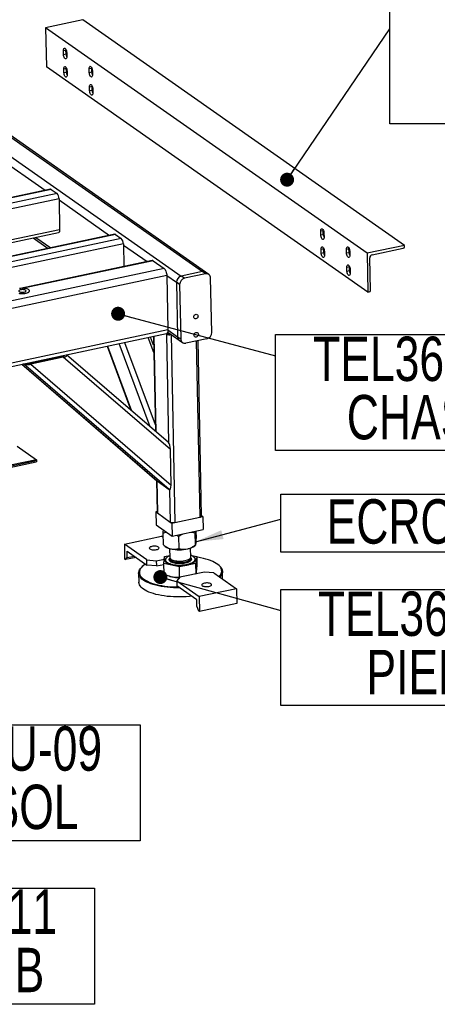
# Model space of a CAD drawing. Header units: millimetres. Extents: x 5 to 589, y 5 to 415.
# Tile 27 of 62: x 298 to 327, y 43 to 113. Entities that reach past the tile are written whole.
import ezdxf

# ---------------------------------------------------------------- set-up
doc = ezdxf.new("R2010")
doc.units = ezdxf.units.MM
doc.layers.add('NOTES', color=6, linetype='Continuous')
doc.layers.add('TRAIT-FORT', color=4, linetype='Continuous', lineweight=25)
doc.styles.add('SLDTEXTSTYLE0', font='TXT', dxfattribs={"width": 0.75})
doc.dimstyles.new('SLDDIMSTYLE2', dxfattribs={"dimtxt": 0.18, "dimasz": 1, "dimexe": 0, "dimexo": 0.0625, "dimgap": 0, "dimtad": 0, "dimtih": 1, "dimtoh": 1, "dimdec": 0, "dimrnd": 1e-09, "dimzin": 0, "dimdsep": 46, "dimtxsty": 'Standard', "dimblk1": 'DOT', "dimblk2": 'DOT', "dimsah": 1, "dimcen": 0.09, "dimadec": 0, "dimazin": 0, "dimtfac": 1, "dimtdec": 0, "dimtofl": 0, "dimtmove": 0, "dimatfit": 3, "dimldrblk": 'DOT', "dimfxl": 0, "dimfrac": 2, "dimtolj": 1, "dimtzin": 0, "dimarcsym": 0})
doc.dimstyles.new('SLDDIMSTYLE3', dxfattribs={"dimtxt": 0.18, "dimasz": 2, "dimexe": 0, "dimexo": 0.0625, "dimgap": 0, "dimtad": 0, "dimtih": 1, "dimtoh": 1, "dimdec": 0, "dimrnd": 1e-09, "dimzin": 0, "dimdsep": 46, "dimtxsty": 'Standard', "dimsah": 1, "dimcen": 0.09, "dimadec": 0, "dimazin": 0, "dimtfac": 2, "dimtdec": 0, "dimtofl": 0, "dimtmove": 0, "dimatfit": 3, "dimfxl": 0, "dimfrac": 2, "dimtolj": 1, "dimtzin": 0, "dimarcsym": 0})

# ---------------------------------------------------------------- blocks, each defined once
blk = doc.blocks.new('SW_NOTE_2')
at = {"layer": 'NOTES', "color": 0}
for p, q in [((0, -6.792), (0, 1.509)), ((0, 1.509), (26.792, 1.509)), ((26.792, 1.509), (26.792, -6.792)), ((26.792, -6.792), (0, -6.792))]:
    blk.add_line(p, q, dxfattribs=at)
at = {"layer": 'NOTES', "color": 0, "char_height": 3.175, "attachment_point": 2, "style": 'SLDTEXTSTYLE0'}
for s, insert in [('TEL36-FAU-08', (13.361, 1.363)), ('PIED M30', (13.39, -2.812))]:
    blk.add_mtext(s, dxfattribs=dict(at, insert=insert))
blk = doc.blocks.new('_Dot')
at = {"color": 0, "linetype": 'ByBlock', "lineweight": -2}
blk.add_line((-0.5, 0), (-1, 0), dxfattribs=at)
at = {"color": 0, "linetype": 'ByBlock', "const_width": 0.5}
blk.add_lwpolyline([(-0.25, 0, 1), (0.25, 0, 1)], format="xyb", close=True, dxfattribs=at)
blk = doc.blocks.new('SW_NOTE_3')
at = {"layer": 'NOTES', "color": 0}
for p, q in [((0, -2.365), (0, 1.786)), ((0, 1.786), (28.679, 1.786)), ((28.679, 1.786), (28.679, -2.365)), ((28.679, -2.365), (0, -2.365))]:
    blk.add_line(p, q, dxfattribs=at)
at = {"layer": 'NOTES', "color": 0, "insert": (14.254, 1.423), "char_height": 3.175, "attachment_point": 2, "style": 'SLDTEXTSTYLE0'}
blk.add_mtext('ECROU H-M30', dxfattribs=at)
blk = doc.blocks.new('SW_NOTE_4')
at = {"layer": 'NOTES', "color": 0}
for p, q in [((0, -6.792), (0, 1.509)), ((0, 1.509), (26.792, 1.509)), ((26.792, 1.509), (26.792, -6.792)), ((26.792, -6.792), (0, -6.792))]:
    blk.add_line(p, q, dxfattribs=at)
at = {"layer": 'NOTES', "color": 0, "char_height": 3.175, "attachment_point": 2, "style": 'SLDTEXTSTYLE0'}
for s, insert in [('TEL36-FAU-06', (13.4, 1.365)), ('CHASSIS 3', (13.423, -2.81))]:
    blk.add_mtext(s, dxfattribs=dict(at, insert=insert))
blk = doc.blocks.new('SW_NOTE_11')
at = {"layer": 'NOTES', "color": 0}
for p, q in [((0, -6.792), (0, 1.509)), ((0, 1.509), (26.792, 1.509)), ((26.792, 1.509), (26.792, -6.792)), ((26.792, -6.792), (0, -6.792))]:
    blk.add_line(p, q, dxfattribs=at)
at = {"layer": 'NOTES', "color": 0, "char_height": 3.175, "attachment_point": 2, "style": 'SLDTEXTSTYLE0'}
for s, insert in [('TEL36-FAU-09', (13.352, 1.401)), ('CLAMP SOL', (13.256, -2.774))]:
    blk.add_mtext(s, dxfattribs=dict(at, insert=insert))
blk = doc.blocks.new('SW_NOTE_12')
at = {"layer": 'NOTES', "color": 0}
for p, q in [((0, -6.792), (0, 1.509)), ((0, 1.509), (52.075, 1.509)), ((52.075, 1.509), (52.075, -6.792)), ((52.075, -6.792), (0, -6.792))]:
    blk.add_line(p, q, dxfattribs=at)
at = {"layer": 'NOTES', "color": 0, "char_height": 3.175, "attachment_point": 2, "style": 'SLDTEXTSTYLE0'}
for s, insert in [('TEL36-FAU-11', (26.006, 1.518)), ('CORNIERE 60x4 A Lg:1000', (25.887, -2.657))]:
    blk.add_mtext(s, dxfattribs=dict(at, insert=insert))
blk = doc.blocks.new('SW_NOTE_17')
at = {"layer": 'NOTES', "color": 0}
for p, q in [((0, -6.792), (0, 1.509)), ((0, 1.509), (26.792, 1.509)), ((26.792, 1.509), (26.792, -6.792)), ((26.792, -6.792), (0, -6.792))]:
    blk.add_line(p, q, dxfattribs=at)
at = {"layer": 'NOTES', "color": 0, "char_height": 3.175, "attachment_point": 2, "style": 'SLDTEXTSTYLE0'}
for s, insert in [('TEL36-FAU-11', (13.403, 1.425)), ('CORNIERE B', (13.279, -2.75))]:
    blk.add_mtext(s, dxfattribs=dict(at, insert=insert))

msp = doc.modelspace()

# ---------------------------------------------------------------- linework, layer by layer
at = {"layer": 'TRAIT-FORT', "color": 4, "linetype": 'Continuous', "lineweight": 25}
for p, q in [((285.73015, 112.75661), (310.60814, 95.32694)), ((302.0411, 113.33763), (299.37906, 112.77491)), ((322.41423, 96.63633), (299.37906, 112.77491)), ((299.37906, 112.77491), (299.43642, 109.9918)), ((325.07628, 97.19905), (302.0411, 113.33763)), ((284.22166, 112.43774), (309.09965, 95.00807)), ((310.84531, 95.28346), (285.96732, 112.71313)), ((300.66129, 111.14513), (300.83876, 111.18264)), ((300.66703, 110.86682), (300.66129, 111.14513)), ((300.66703, 110.86682), (300.8445, 110.90433)), ((300.83876, 111.18264), (300.83893, 111.20749)), ((300.8445, 110.90433), (300.83876, 111.18264)), ((300.89164, 110.98374), (300.89738, 110.70543)), ((322.4716, 93.85322), (299.43642, 109.9918)), ((300.68806, 109.84634), (300.86553, 109.88386)), ((300.6938, 109.56803), (300.68806, 109.84634)), ((300.6938, 109.56803), (300.87127, 109.60555)), ((300.86553, 109.88386), (300.8657, 109.9087)), ((300.87127, 109.60555), (300.86553, 109.88386)), ((300.91841, 109.68496), (300.92415, 109.40665)), ((302.5041, 109.85404), (302.68157, 109.89156)), ((302.50984, 109.57573), (302.5041, 109.85404)), ((302.50984, 109.57573), (302.68731, 109.61325)), ((302.68157, 109.89156), (302.68156, 109.90974)), ((302.68731, 109.61325), (302.68157, 109.89156)), ((302.73446, 109.69266), (302.74019, 109.41434)), ((302.53088, 108.55526), (302.70834, 108.59277)), ((302.53661, 108.27694), (302.53088, 108.55526)), ((302.70834, 108.59277), (302.70851, 108.61762)), ((302.71408, 108.31446), (302.70834, 108.59277)), ((302.53661, 108.27694), (302.71408, 108.31446)), ((302.76123, 108.39387), (302.76696, 108.11556)), ((295.73753, 103.68023), (299.35334, 101.14697)), ((299.72777, 101.22612), (278.43141, 96.7244)), ((299.78407, 101.21092), (278.48772, 96.7092)), ((300.19871, 100.92042), (278.90235, 96.4187)), ((299.78407, 101.21092), (300.19871, 100.92042)), ((300.34266, 100.54528), (279.12664, 96.06054)), ((300.34266, 100.54528), (300.38855, 98.31879)), ((300.34457, 100.45251), (303.96037, 97.91925)), ((300.38855, 98.31879), (281.57863, 94.34266)), ((281.77664, 94.20394), (300.31238, 98.12211)), ((304.3348, 97.9984), (283.03845, 93.49668)), ((304.39111, 97.9832), (283.09476, 93.48148)), ((304.39111, 97.9832), (304.80574, 97.69271)), ((319.08943, 98.23426), (319.2669, 98.27178)), ((319.09517, 97.95595), (319.08943, 98.23426)), ((319.09517, 97.95595), (319.27264, 97.99347)), ((319.2669, 98.27178), (319.26689, 98.28996)), ((319.27264, 97.99347), (319.2669, 98.27178)), ((319.31978, 98.07288), (319.32552, 97.79457)), ((304.80574, 97.69271), (283.50939, 93.19099)), ((304.94969, 97.31756), (283.73368, 92.83283)), ((298.50114, 97.73924), (299.56911, 96.99101)), ((298.68173, 97.77741), (299.7497, 97.02918)), ((304.94969, 97.31756), (304.98331, 95.68664)), ((304.9516, 97.22479), (306.64553, 96.03801)), ((319.1162, 96.93548), (319.29367, 96.97299)), ((319.12194, 96.65717), (319.1162, 96.93548)), ((319.12194, 96.65717), (319.29941, 96.69468)), ((319.29367, 96.97299), (319.29366, 96.99117)), ((319.29941, 96.69468), (319.29367, 96.97299)), ((319.34655, 96.77409), (319.35229, 96.49578)), ((320.93224, 96.94318), (321.10971, 96.98069)), ((320.93798, 96.66487), (320.93224, 96.94318)), ((320.93798, 96.66487), (321.11545, 96.70238)), ((321.10971, 96.98069), (321.1097, 96.99887)), ((321.11545, 96.70238), (321.10971, 96.98069)), ((321.1626, 96.78179), (321.16833, 96.50348)), ((325.07628, 97.19905), (322.41423, 96.63633)), ((322.41423, 96.63633), (322.4716, 93.85322)), ((322.773, 96.52582), (324.99137, 96.99475)), ((325.07819, 97.10628), (325.07628, 97.19905)), ((307.0111, 96.11529), (297.55249, 94.11589)), ((307.08618, 96.09502), (297.79017, 94.12999)), ((307.08618, 96.09502), (307.86938, 95.54631)), ((322.64716, 93.9835), (322.59935, 96.30277)), ((307.86938, 95.54631), (261.72727, 85.79258)), ((310.60814, 95.32694), (309.09965, 95.00807)), ((310.83849, 95.16556), (309.33, 94.84668)), ((310.83849, 95.16556), (310.60814, 95.32694)), ((311.07566, 95.12207), (310.84531, 95.28346)), ((320.95902, 95.64439), (321.13649, 95.68191)), ((320.96475, 95.36608), (320.95902, 95.64439)), ((320.96475, 95.36608), (321.14222, 95.40359)), ((321.13649, 95.68191), (321.13647, 95.70009)), ((321.14222, 95.40359), (321.13649, 95.68191)), ((321.18937, 95.48301), (321.1951, 95.20469)), ((308.06131, 95.04612), (262.0998, 85.33056)), ((308.06131, 95.04612), (308.14162, 91.14976)), ((308.06131, 95.04612), (308.75236, 94.56196)), ((308.98271, 94.40057), (308.75236, 94.56196)), ((308.75236, 94.56196), (308.83267, 90.6656)), ((309.33, 94.84668), (309.09965, 95.00807)), ((311.28139, 90.97314), (311.20108, 94.8695)), ((297.74939, 94.1284), (297.79017, 94.12999)), ((308.98271, 94.40057), (309.06302, 90.50422)), ((322.4716, 93.85322), (322.56033, 93.87198)), ((308.14162, 91.14976), (262.90368, 81.58716)), ((308.0996, 90.93494), (308.16728, 90.88752)), ((308.12532, 90.99648), (308.95809, 90.41303)), ((308.14162, 91.14976), (308.83267, 90.6656)), ((262.90862, 81.34743), (308.04006, 90.88752)), ((305.04376, 90.25414), (307.2325, 84.37625)), ((307.12593, 89.54651), (306.72973, 90.61053)), ((307.11547, 90.05434), (306.89532, 90.64554)), ((307.10238, 90.6893), (307.24242, 83.89489)), ((307.12951, 90.69504), (307.27017, 83.87103)), ((308.0047, 90.88004), (308.03418, 90.85939)), ((308.03418, 90.85939), (308.19466, 83.0733)), ((308.37122, 90.8242), (308.64846, 77.37388)), ((308.83267, 90.6656), (309.06302, 90.50422)), ((308.95809, 90.41303), (309.18844, 90.25164)), ((310.9341, 90.52703), (309.42561, 90.20816)), ((310.16304, 90.36404), (310.42306, 77.749)), ((310.55784, 77.83485), (310.29899, 90.39278)), ((303.78512, 89.98809), (305.49398, 85.39892)), ((303.81568, 89.99455), (305.54248, 85.3572)), ((306.86089, 84.22309), (304.64639, 90.17015)), ((298.24446, 88.74798), (300.57962, 89.24159)), ((300.64873, 89.19318), (298.31356, 88.69956)), ((300.36437, 89.26499), (300.42866, 89.20968)), ((300.55902, 89.30614), (300.62161, 89.25229)), ((308.31802, 82.596), (300.64873, 89.19318)), ((300.69487, 89.32898), (300.68843, 89.33349)), ((300.69487, 89.32898), (300.70142, 89.32335)), ((300.87278, 89.37246), (300.87923, 89.36795)), ((308.17923, 83.08904), (300.88636, 89.36243)), ((297.67021, 88.69549), (307.35755, 80.36236)), ((297.67079, 88.69561), (307.36527, 80.35634)), ((297.8002, 88.72297), (297.80664, 88.71845)), ((308.2406, 79.74308), (297.80664, 88.71845)), ((297.98455, 88.76194), (297.991, 88.75742)), ((298.0292, 88.77137), (298.07023, 88.73609)), ((298.31356, 88.69956), (308.37052, 80.04848)), ((297.34987, 82.83614), (298.73198, 81.86782)), ((308.37052, 80.04848), (308.31802, 82.596)), ((298.73198, 81.86782), (249.83954, 71.53272)), ((298.73389, 81.77505), (249.84146, 71.43995)), ((298.73198, 81.86782), (298.73389, 81.77505)), ((249.81607, 71.37439), (298.7085, 81.70949)), ((307.31447, 80.39942), (307.36197, 78.09493)), ((307.34221, 80.37556), (307.39008, 78.05319)), ((307.36527, 80.35634), (308.2406, 79.74308)), ((308.26352, 79.73256), (308.31144, 77.40768)), ((307.3608, 78.15206), (307.27484, 78.13389)), ((307.27484, 78.13389), (307.29396, 77.20618)), ((307.27484, 78.13389), (307.39004, 78.05318)), ((307.39008, 78.05319), (308.31144, 77.40768)), ((308.64846, 77.37388), (310.42306, 77.749)), ((310.42309, 77.74898), (310.64497, 77.79589)), ((310.64497, 77.79589), (310.55737, 77.85726)), ((310.64497, 77.79589), (310.66409, 76.86818)), ((307.29396, 77.20618), (308.44572, 76.39925)), ((308.3114, 77.40767), (308.4266, 77.32696)), ((308.4266, 77.32696), (308.64848, 77.37386)), ((308.4266, 77.32696), (308.44572, 76.39925)), ((308.44572, 76.39925), (310.66409, 76.86818)), ((305.02225, 75.82966), (307.68429, 76.39238)), ((307.81069, 76.30382), (307.68429, 76.39238)), ((307.82179, 75.76569), (307.80411, 76.62306)), ((308.94075, 75.51904), (308.92308, 76.37641)), ((310.10139, 76.62549), (310.10747, 76.75052)), ((310.11907, 75.76812), (310.10139, 76.62549)), ((310.17841, 76.26384), (310.16812, 76.76334)), ((306.63471, 74.69996), (305.02225, 75.82966)), ((305.02225, 75.82966), (305.04424, 74.7628)), ((307.82179, 75.76569), (307.82629, 75.7648)), ((307.8239, 75.76195), (307.95419, 75.65579)), ((308.26036, 75.50931), (308.27345, 74.87409)), ((309.77313, 74.905), (309.76004, 75.54022)), ((310.05992, 75.69919), (310.13281, 75.76376)), ((305.04424, 74.7628), (305.11334, 74.71439)), ((305.86525, 74.87333), (305.11334, 74.71439)), ((305.11334, 74.71439), (305.22374, 74.86562)), ((305.22374, 74.86562), (305.21418, 75.32947)), ((305.21418, 75.32947), (306.64236, 74.32888)), ((305.22374, 74.86562), (305.72501, 74.97158)), ((306.63471, 74.69996), (307.30874, 74.63236)), ((306.64236, 74.32888), (306.63471, 74.69996)), ((307.30874, 74.63236), (307.88662, 74.75452)), ((307.84909, 74.44101), (307.90844, 74.93674)), ((307.90844, 74.93674), (308.27058, 75.01329)), ((307.95937, 74.7052), (307.95946, 74.70056)), ((308.27526, 74.78622), (308.27584, 74.75813)), ((309.77045, 75.03511), (310.20572, 74.93917)), ((309.77241, 74.89034), (309.77313, 74.905)), ((309.7748, 74.77438), (309.77547, 74.78287)), ((309.77552, 74.78904), (309.77494, 74.81713)), ((309.77547, 74.78287), (309.77552, 74.78904)), ((310.09297, 74.72369), (310.09401, 74.74456)), ((310.09401, 74.74456), (310.09391, 74.7492)), ((310.20572, 74.93917), (310.14637, 74.44344)), ((310.20572, 74.93917), (310.22087, 74.20416)), ((306.33458, 74.24594), (306.28961, 74.2061)), ((307.31639, 74.26128), (306.64236, 74.32888)), ((307.30874, 74.63236), (307.31639, 74.26128)), ((307.31639, 74.26128), (307.85047, 74.37418)), ((308.96806, 74.19436), (307.84909, 74.44101)), ((307.86424, 73.70601), (307.84909, 74.44101)), ((310.14637, 74.44344), (308.96806, 74.19436)), ((308.98321, 73.45936), (308.96806, 74.19436)), ((310.16152, 73.70843), (310.14637, 74.44344)), ((311.78282, 74.31932), (311.73624, 74.35728)), ((306.04611, 73.75159), (306.0595, 73.10219)), ((308.20197, 73.55279), (308.22501, 73.54446)), ((308.99031, 73.45425), (308.77698, 73.19907)), ((308.98321, 73.45936), (309.01082, 73.45858)), ((310.765, 73.82939), (308.99031, 73.45425)), ((310.13401, 73.69601), (310.16152, 73.70843)), ((311.43903, 73.76179), (310.765, 73.82939)), ((311.43903, 73.76179), (313.05149, 72.63209)), ((312.05609, 73.32947), (312.04484, 73.87523)), ((308.77698, 73.19907), (310.38945, 72.06937)), ((308.77698, 73.19907), (308.78463, 72.82799)), ((310.21281, 71.8274), (308.78463, 72.82799)), ((313.05149, 72.63209), (310.38945, 72.06937)), ((313.05149, 72.63209), (313.07348, 71.56523)), ((310.38945, 72.06937), (310.41144, 71.00251)), ((310.22237, 71.36355), (310.21281, 71.8274)), ((310.22237, 71.36355), (310.34233, 71.05093)), ((313.07348, 71.56523), (310.41144, 71.00251)), ((310.41144, 71.00251), (310.34233, 71.05093))]:
    msp.add_line(p, q, dxfattribs=at)
at = {"layer": 'TRAIT-FORT', "color": 4, "linetype": 'Continuous', "lineweight": 25, "flags": 128}
for points in [[(300.66129, 111.14513), (300.66461, 111.2072), (300.67699, 111.25771), (300.69743, 111.29256), (300.72427, 111.30892), (300.75534, 111.30548), (300.78813, 111.28252), (300.81996, 111.24188), (300.84828, 111.18687), (300.87077, 111.12194), (300.88563, 111.05235), (300.89164, 110.98374)], [(300.89738, 110.70543), (300.89406, 110.64336), (300.88168, 110.59285), (300.86124, 110.558), (300.8344, 110.54164), (300.80333, 110.54508), (300.77054, 110.56804), (300.73871, 110.60868), (300.71039, 110.66369), (300.6879, 110.72862), (300.67304, 110.79821), (300.66703, 110.86682)], [(300.68806, 109.84634), (300.69138, 109.90841), (300.70376, 109.95892), (300.7242, 109.99377), (300.75104, 110.01014), (300.78211, 110.0067), (300.8149, 109.98373), (300.84673, 109.9431), (300.87505, 109.88809), (300.89754, 109.82316), (300.9124, 109.75357), (300.91841, 109.68496)], [(302.5041, 109.85404), (302.50742, 109.91611), (302.5198, 109.96662), (302.54024, 110.00147), (302.56709, 110.01784), (302.59816, 110.0144), (302.63094, 109.99143), (302.66278, 109.9508), (302.69109, 109.89578), (302.71359, 109.83085), (302.72844, 109.76127), (302.73446, 109.69266)], [(300.92415, 109.40665), (300.92083, 109.34457), (300.90845, 109.29407), (300.88801, 109.25922), (300.86117, 109.24285), (300.8301, 109.24629), (300.79731, 109.26926), (300.76548, 109.30989), (300.73716, 109.3649), (300.71467, 109.42983), (300.69981, 109.49942), (300.6938, 109.56803)], [(302.74019, 109.41434), (302.73687, 109.35227), (302.72449, 109.30177), (302.70405, 109.26692), (302.67721, 109.25055), (302.64614, 109.25399), (302.61336, 109.27696), (302.58152, 109.31759), (302.55321, 109.3726), (302.53071, 109.43753), (302.51585, 109.50712), (302.50984, 109.57573)], [(302.53088, 108.55526), (302.53419, 108.61733), (302.54657, 108.66784), (302.56701, 108.70268), (302.59386, 108.71905), (302.62493, 108.71561), (302.65771, 108.69264), (302.68955, 108.65201), (302.71786, 108.597), (302.74036, 108.53207), (302.75521, 108.46248), (302.76123, 108.39387)], [(302.76696, 108.11556), (302.76364, 108.05349), (302.75126, 108.00298), (302.73082, 107.96813), (302.70398, 107.95176), (302.67291, 107.9552), (302.64013, 107.97817), (302.60829, 108.01881), (302.57998, 108.07382), (302.55748, 108.13875), (302.54262, 108.20833), (302.53661, 108.27694)], [(300.38855, 98.31879), (300.38701, 98.26635), (300.38022, 98.21965), (300.36844, 98.18049), (300.35212, 98.15035), (300.33189, 98.13042), (300.31238, 98.12211)], [(319.08943, 98.23426), (319.09275, 98.29634), (319.10513, 98.34684), (319.12557, 98.38169), (319.15241, 98.39806), (319.18348, 98.39462), (319.21627, 98.37165), (319.2481, 98.33102), (319.27642, 98.27601), (319.29891, 98.21108), (319.31377, 98.14149), (319.31978, 98.07288)], [(319.32552, 97.79457), (319.3222, 97.73249), (319.30982, 97.68199), (319.28938, 97.64714), (319.26254, 97.63077), (319.23147, 97.63421), (319.19868, 97.65718), (319.16685, 97.69781), (319.13853, 97.75282), (319.11604, 97.81775), (319.10118, 97.88734), (319.09517, 97.95595)], [(319.1162, 96.93548), (319.11952, 96.99755), (319.1319, 97.04806), (319.15234, 97.08291), (319.17918, 97.09927), (319.21025, 97.09583), (319.24304, 97.07287), (319.27487, 97.03223), (319.30319, 96.97722), (319.32568, 96.91229), (319.34054, 96.8427), (319.34655, 96.77409)], [(319.35229, 96.49578), (319.34897, 96.43371), (319.33659, 96.3832), (319.31615, 96.34835), (319.28931, 96.33199), (319.25824, 96.33542), (319.22545, 96.35839), (319.19362, 96.39903), (319.1653, 96.45404), (319.14281, 96.51897), (319.12795, 96.58856), (319.12194, 96.65717)], [(320.93224, 96.94318), (320.93556, 97.00525), (320.94794, 97.05576), (320.96838, 97.09061), (320.99523, 97.10697), (321.0263, 97.10353), (321.05908, 97.08057), (321.09092, 97.03993), (321.11923, 96.98492), (321.14173, 96.91999), (321.15658, 96.8504), (321.1626, 96.78179)], [(321.16833, 96.50348), (321.16501, 96.44141), (321.15263, 96.3909), (321.13219, 96.35605), (321.10535, 96.33968), (321.07428, 96.34312), (321.0415, 96.36609), (321.00966, 96.40673), (320.98135, 96.46174), (320.95885, 96.52667), (320.94399, 96.59626), (320.93798, 96.66487)], [(307.86938, 95.54631), (307.90547, 95.51399), (307.94048, 95.46865), (307.97305, 95.41204), (308.00192, 95.34633), (308.026, 95.27404), (308.04435, 95.19795), (308.05627, 95.12099), (308.06131, 95.04612)], [(320.95902, 95.64439), (320.96233, 95.70646), (320.97471, 95.75697), (320.99515, 95.79182), (321.022, 95.80819), (321.05307, 95.80475), (321.08585, 95.78178), (321.11769, 95.74114), (321.146, 95.68613), (321.1685, 95.6212), (321.18335, 95.55162), (321.18937, 95.48301)], [(321.1951, 95.20469), (321.19179, 95.14262), (321.1794, 95.09212), (321.15896, 95.05727), (321.13212, 95.0409), (321.10105, 95.04434), (321.06827, 95.06731), (321.03643, 95.10794), (321.00812, 95.16295), (320.98562, 95.22788), (320.97076, 95.29747), (320.96475, 95.36608)], [(297.46265, 93.78063), (297.54659, 93.76665), (297.63679, 93.75889), (297.73009, 93.75762), (297.82322, 93.76289), (297.91291, 93.77451), (297.99601, 93.79208), (298.0696, 93.81497), (298.13111, 93.84239), (298.17838, 93.87337), (298.20975, 93.90683), (298.22412, 93.94159), (298.22098, 93.97644), (298.20045, 94.01015), (298.16324, 94.04153), (298.11067, 94.06949), (298.04456, 94.09305), (297.96726, 94.11138), (297.88146, 94.12384), (297.79017, 94.12999)], [(297.49884, 93.89614), (297.53893, 93.87571), (297.59282, 93.86034), (297.65653, 93.85117), (297.72532, 93.84889), (297.7941, 93.85365), (297.85776, 93.86512), (297.91159, 93.88243), (297.95158, 93.90431), (297.97478, 93.92913), (297.97946, 93.95505), (297.96528, 93.98015), (297.93329, 94.00256), (297.88585, 94.02063), (297.8265, 94.03302), (297.75963, 94.0388), (297.69019, 94.03754), (297.62335, 94.02935), (297.56406, 94.01482), (297.51671, 93.99504), (297.48481, 93.97148), (297.47074, 93.94587), (297.47554, 93.92012), (297.49884, 93.89614)], [(298.16879, 94.03776), (298.11718, 94.0666), (298.0514, 94.09102), (297.97382, 94.11012), (297.88726, 94.12322), (297.79483, 94.12983), (297.69989, 94.12973), (297.60586, 94.12292), (297.51614, 94.10964)], [(297.51876, 93.77049), (297.60866, 93.76059), (297.70277, 93.75731), (297.79769, 93.76079), (297.88998, 93.77088), (297.97632, 93.78723), (298.05358, 93.80924), (298.11896, 93.83613), (298.17011, 93.86691), (298.20518, 93.90048), (298.2229, 93.93562), (298.22262, 93.97106), (298.20437, 94.00552), (298.16879, 94.03776)], [(310.14735, 91.9447), (310.09675, 91.94283), (310.05127, 91.95877), (310.01583, 91.99077), (309.99429, 92.03537), (309.98897, 92.08774), (310.00045, 92.1422), (310.02749, 92.19285), (310.06715, 92.2342), (310.11514, 92.26178), (310.16626, 92.27258), (310.21497, 92.26545), (310.25599, 92.24115), (310.28487, 92.20232), (310.29848, 92.15316), (310.29536, 92.09901), (310.27583, 92.04573), (310.24202, 91.99909), (310.19759, 91.96415), (310.14735, 91.9447)], [(310.00522, 92.15403), (310.03017, 92.18262), (310.05244, 92.22144)], [(308.14162, 91.14976), (308.13957, 91.07985), (308.13052, 91.01758), (308.11481, 90.96536), (308.09305, 90.92518), (308.06608, 90.8986), (308.04006, 90.88752)], [(310.17412, 90.64591), (310.12352, 90.64405), (310.07804, 90.65998), (310.0426, 90.69198), (310.02106, 90.73658), (310.01574, 90.78895), (310.02722, 90.84341), (310.05426, 90.89406), (310.09392, 90.93542), (310.14191, 90.96299), (310.19303, 90.97379), (310.24174, 90.96666), (310.28276, 90.94236), (310.31164, 90.90353), (310.32525, 90.85438), (310.32213, 90.80022), (310.30261, 90.74694), (310.26879, 90.7003), (310.22436, 90.66536), (310.17412, 90.64591)], [(310.03199, 90.85525), (310.05694, 90.88384), (310.07921, 90.92265)], [(298.73389, 81.77505), (298.73338, 81.75758), (298.73112, 81.74201), (298.72719, 81.72895), (298.72175, 81.71891), (298.71501, 81.71226), (298.7085, 81.70949)], [(310.42306, 77.749), (310.46413, 77.7597), (310.49919, 77.77309), (310.5269, 77.78865), (310.54619, 77.80579), (310.55633, 77.82385), (310.55784, 77.83485)], [(306.99826, 75.65914), (306.93319, 75.6417), (306.87947, 75.61947), (306.8398, 75.59356), (306.81615, 75.56528), (306.80973, 75.53604), (306.82084, 75.5073), (306.84893, 75.48052), (306.8926, 75.45703), (306.94965, 75.43801), (307.01722, 75.42441), (307.09193, 75.41691), (307.17003, 75.4159), (307.2476, 75.42142), (307.32075, 75.4332), (307.38581, 75.45064), (307.43953, 75.47287), (307.47921, 75.49878), (307.50285, 75.52706), (307.50928, 75.5563), (307.49817, 75.58504), (307.47007, 75.61182), (307.42641, 75.63531), (307.36936, 75.65434), (307.30178, 75.66793), (307.22707, 75.67543), (307.14898, 75.67644), (307.07141, 75.67092), (306.99826, 75.65914)], [(307.92621, 74.68893), (307.92895, 74.6363), (307.94972, 74.58456), (307.9882, 74.53456), (308.04373, 74.48711), (308.11542, 74.44299), (308.20208, 74.40293), (308.3023, 74.36758), (308.41442, 74.33753), (308.5366, 74.31327), (308.66685, 74.29519), (308.80301, 74.2836), (308.94286, 74.27869), (309.0841, 74.28052), (309.2244, 74.28909), (309.36148, 74.30424), (309.49306, 74.32572), (309.617, 74.35319), (309.73126, 74.38619), (309.83396, 74.42418), (309.92342, 74.46654), (309.99817, 74.51256), (310.05697, 74.5615), (310.09887, 74.61256), (310.12318, 74.66488), (310.1295, 74.71762), (310.11771, 74.76991), (310.08803, 74.82089), (310.04093, 74.86972), (310.03338, 74.87601)], [(307.95946, 74.70056), (307.95963, 74.6959), (307.97104, 74.64527), (307.99978, 74.59592), (308.04539, 74.54864), (308.10711, 74.50421), (308.18393, 74.46337), (308.27458, 74.42679), (308.37759, 74.39507), (308.49126, 74.36872), (308.61372, 74.34818), (308.74296, 74.33379), (308.87686, 74.32578), (309.01322, 74.32429), (309.14981, 74.32933), (309.28437, 74.34084), (309.4147, 74.35861), (309.53867, 74.38236), (309.65422, 74.41169), (309.75948, 74.44613), (309.8527, 74.48511), (309.93236, 74.52798), (309.99714, 74.57406), (310.046, 74.62257), (310.07812, 74.67272), (310.09297, 74.72369)], [(308.27096, 74.9949), (308.24568, 74.98467), (308.15907, 74.94366), (308.08669, 74.89909), (308.02975, 74.8517), (307.98918, 74.80227), (307.96565, 74.75161), (307.95954, 74.70054), (307.97094, 74.64991), (307.99969, 74.60055), (308.04529, 74.55327), (308.10701, 74.50885), (308.18383, 74.46801), (308.27449, 74.43143), (308.3775, 74.3997), (308.49116, 74.37336), (308.61362, 74.35282), (308.74287, 74.33843), (308.87677, 74.33042), (309.01313, 74.32893), (309.14971, 74.33397), (309.28428, 74.34548), (309.41461, 74.36325), (309.53857, 74.387), (309.65413, 74.41633), (309.75938, 74.45077), (309.8526, 74.48975), (309.93226, 74.53262), (309.99705, 74.57869), (310.0459, 74.6272), (310.07802, 74.67736), (310.09288, 74.72833), (310.09288, 74.72833)], [(308.27345, 74.87409), (308.27381, 74.86732), (308.28625, 74.82498), (308.31596, 74.78415), (308.36225, 74.74579), (308.42403, 74.7108), (308.49986, 74.68), (308.58796, 74.65411), (308.68627, 74.63373), (308.79247, 74.61936), (308.90408, 74.61132), (309.01849, 74.6098), (309.13301, 74.61483), (309.24496, 74.62631), (309.35171, 74.64395), (309.45077, 74.66736), (309.5398, 74.69597), (309.61673, 74.72911), (309.67975, 74.76602), (309.72738, 74.80582), (309.75851, 74.84759), (309.77241, 74.89034)], [(308.27526, 74.78622), (308.27709, 74.76878), (308.29389, 74.72672), (308.32782, 74.68642), (308.3781, 74.64882), (308.44355, 74.6148), (308.52263, 74.58517), (308.61348, 74.5606), (308.71398, 74.54169), (308.82178, 74.52887), (308.93434, 74.52245), (309.04903, 74.52257), (309.16315, 74.52924), (309.27405, 74.54228), (309.3791, 74.56141), (309.47586, 74.58617), (309.56206, 74.61599), (309.63566, 74.65015), (309.69496, 74.68786), (309.73856, 74.72825), (309.76543, 74.77035), (309.77495, 74.81319), (309.77494, 74.81713)], [(308.27592, 74.75567), (308.2762, 74.75136), (308.28864, 74.70902), (308.31835, 74.66819), (308.36464, 74.62982), (308.42642, 74.59483), (308.50225, 74.56403), (308.59035, 74.53814), (308.68866, 74.51777), (308.79486, 74.5034), (308.90647, 74.49535), (309.02088, 74.49383), (309.1354, 74.49887), (309.24735, 74.51035), (309.3541, 74.52799), (309.45316, 74.55139), (309.54219, 74.58), (309.61912, 74.61315), (309.68214, 74.65006), (309.72977, 74.68986), (309.7609, 74.73163), (309.7748, 74.77438)], [(310.09288, 74.72833), (310.09022, 74.77928), (310.07011, 74.82937), (310.03286, 74.87779), (309.97908, 74.92374), (309.90967, 74.96646), (309.82576, 75.00525), (309.77064, 75.02581)], [(311.79558, 73.51198), (311.82943, 73.54693), (311.89633, 73.62969), (311.94608, 73.71384), (311.97838, 73.79887), (311.99303, 73.88426), (311.98995, 73.96951), (311.96916, 74.0541), (311.93078, 74.13752), (311.87504, 74.21926), (311.80227, 74.29885), (311.71293, 74.37579), (311.60753, 74.44964), (311.48672, 74.51993), (311.35122, 74.58625), (311.20185, 74.64821), (311.0395, 74.70542), (310.86515, 74.75755), (310.67986, 74.80428), (310.48473, 74.84533), (310.28094, 74.88045), (310.2067, 74.89146)], [(306.38343, 73.25069), (306.28544, 73.32647), (306.20365, 73.4051), (306.13854, 73.48613), (306.09048, 73.56908), (306.05977, 73.65346), (306.04657, 73.73878), (306.05098, 73.82454), (306.07296, 73.91024), (306.11238, 73.99536), (306.16901, 74.07942), (306.24253, 74.16192), (306.28961, 74.2061)], [(306.54323, 74.39833), (306.499, 74.37028), (306.3912, 74.29313), (306.29936, 74.21337), (306.22403, 74.13148), (306.16566, 74.04796), (306.12461, 73.96331), (306.10112, 73.87804), (306.09532, 73.79265), (306.10727, 73.70767), (306.13688, 73.62361), (306.18398, 73.54096), (306.24828, 73.46023), (306.32939, 73.38191), (306.42684, 73.30646)], [(311.78282, 74.31932), (311.80551, 74.30035), (311.8873, 74.22172), (311.95241, 74.14069), (312.00047, 74.05774), (312.03118, 73.97336), (312.04438, 73.88803), (312.03997, 73.80228), (312.01799, 73.71658), (311.97857, 73.63145), (311.92194, 73.5474), (311.85432, 73.47083)], [(306.42684, 73.30646), (306.54003, 73.23434), (306.66828, 73.16597), (306.81083, 73.10179), (306.9668, 73.04216), (307.13527, 72.98744), (307.31523, 72.93798), (307.50558, 72.89406), (307.70519, 72.85594), (307.91286, 72.82387), (308.12733, 72.79802), (308.34732, 72.77856), (308.5715, 72.7656), (308.79852, 72.75922), (308.88376, 72.75854)], [(308.22501, 73.54446), (308.30449, 73.51846), (308.42569, 73.48739)], [(309.82875, 72.09648), (309.68617, 72.08121), (309.4598, 72.06249), (309.23108, 72.05024), (309.00135, 72.04452), (308.77195, 72.04537), (308.54424, 72.05279), (308.31955, 72.06673), (308.0992, 72.08711), (307.88448, 72.1138), (307.67665, 72.14667), (307.47693, 72.1855), (307.2865, 72.23007), (307.10646, 72.28012), (306.93789, 72.33537), (306.78176, 72.39547), (306.63899, 72.46008), (306.51043, 72.52883), (306.39682, 72.6013), (306.29883, 72.67708), (306.21704, 72.75571), (306.15192, 72.83674), (306.10386, 72.91969), (306.07315, 73.00407), (306.05996, 73.08939), (306.0595, 73.10219)], [(308.97618, 72.6938), (308.75857, 72.69477), (308.53086, 72.70218), (308.30617, 72.71612), (308.08581, 72.7365), (307.87109, 72.7632), (307.66326, 72.79606), (307.46355, 72.83489), (307.27311, 72.87946), (307.09308, 72.92952), (306.9245, 72.98476), (306.76837, 73.04486), (306.62561, 73.10948), (306.49704, 73.17822), (306.38343, 73.25069)], [(311.07548, 72.80261), (311.14055, 72.82005), (311.19427, 72.84228), (311.23394, 72.86819), (311.25759, 72.89647), (311.26401, 72.92571), (311.2529, 72.95445), (311.22481, 72.98123), (311.18114, 73.00472), (311.12409, 73.02375), (311.05652, 73.03735), (310.98181, 73.04484), (310.90371, 73.04585), (310.82614, 73.04033), (310.75299, 73.02855), (310.68792, 73.01111), (310.63421, 72.98888), (310.59453, 72.96297), (310.57089, 72.93469), (310.56446, 72.90545), (310.57557, 72.87672), (310.60366, 72.84993), (310.64733, 72.82644), (310.70438, 72.80742), (310.77196, 72.79382), (310.84667, 72.78633), (310.92476, 72.78531), (311.00233, 72.79084), (311.07548, 72.80261)]]:
    msp.add_lwpolyline(points, dxfattribs=at)
at = {"layer": 'TRAIT-FORT', "color": 4, "linetype": 'Continuous', "lineweight": 25}
for centre, radius, start, end in [((301.39859, 110.9168), 0.55424, 181.2885824, 205.2260298), ((301.42771, 109.6184), 0.5566, 181.3232989, 204.5459958), ((303.24376, 109.6261), 0.5566, 181.3232989, 204.5459958), ((303.27053, 108.32731), 0.5566, 181.3232989, 204.5459958), ((299.73963, 101.15817), 0.06897, 49.8792737, 99.9022505), ((299.82426, 100.56155), 0.51865, 358.2020098, 43.783017), ((304.34666, 97.93046), 0.06897, 49.8792737, 99.9022505), ((319.82908, 98.00632), 0.5566, 181.3232989, 204.5459958), ((304.43129, 97.33384), 0.51865, 358.2020098, 43.783017), ((319.85585, 96.70753), 0.5566, 181.3232989, 204.5459958), ((321.6719, 96.71523), 0.5566, 181.3232989, 204.5459958), ((324.96378, 97.10578), 0.11441, 283.9514679, 0.2480447), ((307.02692, 96.02469), 0.09196, 49.8792737, 99.9022505), ((322.82816, 96.30376), 0.22881, 103.9514679, 180.2480447), ((310.67723, 95.03521), 0.2998, 55.898739, 103.3227675), ((310.90682, 94.87917), 0.29442, 358.1175687, 103.419154), ((321.69632, 95.41606), 0.55424, 181.2885824, 205.2260301), ((309.20999, 94.56394), 0.45763, 103.9514679, 180.2480447), ((309.44034, 94.40255), 0.45763, 103.9514679, 180.2480447), ((322.53275, 93.98301), 0.11441, 283.9514679, 0.2480447), ((310.82377, 90.97116), 0.45763, 283.9514679, 0.2480447), ((308.24969, 91.31119), 0.50057, 244.498486, 284.0471027), ((308.25349, 91.06825), 0.20023, 244.498486, 284.0471027), ((309.13891, 90.66025), 0.30629, 178.9984705, 233.8174906), ((309.14161, 90.66159), 0.30897, 179.2558768, 233.5600843), ((309.35728, 90.49454), 0.29442, 178.1175687, 283.419154), ((307.4147, 78.1001), 0.05297, 185.5998289, 242.3156099), ((308.52696, 77.85948), 0.50057, 244.498486, 284.0471027), ((308.54726, 76.47793), 1.01374, 234.1942566, 260.7705016), ((308.95602, 78.28652), 2.86672, 258.5036818, 281.6174736), ((309.36445, 76.62024), 1.15413, 278.413145, 307.0557214), ((308.1646, 74.64365), 0.24266, 128.1755426, 169.245432), ((308.97191, 76.08303), 2.65248, 258.1161482, 269.9693401)]:
    msp.add_arc(centre, radius, start, end, dxfattribs=at)
for centre, major_axis, ratio, start_param, end_param in [((300.51052, 89.29001), (0.19678, 0.02139), 0.29655043, 5.03880811, 6.60960444), ((300.51052, 89.29001), (0.39356, 0.04277), 0.29655043, 5.03880811, 6.60960444), ((298.17535, 88.79639), (0.39356, 0.04277), 0.29655043, 3.46801178, 5.03880811), ((298.17535, 88.79639), (0.19678, 0.02139), 0.29655043, 3.46801178, 5.03880811), ((308.1798, 82.69283), (-0.04494, 0.41349), 0.31673036, 4.44174174, 5.95676618), ((307.35698, 80.75858), (-0.04494, 0.41349), 0.31673036, 2.81517352, 2.87094542), ((308.23231, 80.14531), (-0.04494, 0.41349), 0.31673036, 2.87094542, 4.44174174)]:
    msp.add_ellipse(centre, major_axis=major_axis, ratio=ratio, start_param=start_param, end_param=end_param, dxfattribs=at)
for points, knots in [([(307.80411, 76.62306), (307.8073, 76.69783), (307.81064, 76.77622), (307.81467, 76.83837), (307.81485, 76.84124)], [0, 0, 0, 0, 0.95375005, 1, 1, 1, 1]), ([(307.80411, 76.62306), (307.87927, 76.6474), (307.95807, 76.67292), (308.04299, 76.6784), (308.04692, 76.67866)], [0, 0, 0, 0, 0.95375005, 1, 1, 1, 1]), ([(308.789, 76.47182), (308.78908, 76.47177), (308.83532, 76.44415), (308.87924, 76.41026), (308.92308, 76.37641)], [0, 0, 0, 0, 0.00160601, 1, 1, 1, 1]), ([(308.92308, 76.37641), (308.99108, 76.42572), (309.09139, 76.49846), (309.1999, 76.54959), (309.23485, 76.56606)], [0, 0, 0, 0, 0.677809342, 1, 1, 1, 1]), ([(309.78878, 76.68315), (309.84992, 76.6776), (309.95721, 76.66785), (310.05803, 76.63823), (310.10139, 76.62549)], [0, 0, 0, 0, 0.56982571, 1, 1, 1, 1]), ([(310.15214, 75.85093), (310.15467, 75.87484), (310.15979, 75.92315), (310.16662, 76.02333), (310.17288, 76.13715), (310.17656, 76.22148), (310.17841, 76.26384)], [0, 0, 0, 0, 0.24957791, 0.50436411, 0.75104693, 1, 1, 1, 1]), ([(307.82179, 75.76569), (307.89923, 75.70999), (308.01651, 75.62563), (308.18371, 75.54148), (308.29387, 75.4995), (308.36122, 75.48305), (308.38467, 75.47732)], [0, 0, 0, 0, 0.43204542, 0.65434926, 0.87965336, 1, 1, 1, 1]), ([(308.38467, 75.47732), (308.43327, 75.46895), (308.53149, 75.45203), (308.67384, 75.45727), (308.81112, 75.47929), (308.89741, 75.50575), (308.94075, 75.51904)], [0, 0, 0, 0, 0.24957791, 0.50436411, 0.75104693, 1, 1, 1, 1]), ([(308.94075, 75.51904), (309.01049, 75.50033), (309.13861, 75.46595), (309.33857, 75.44916), (309.46782, 75.46865), (309.53331, 75.47853)], [0, 0, 0, 0, 0.3707742, 0.68118194, 1, 1, 1, 1]), ([(309.53331, 75.47853), (309.54364, 75.48082), (309.62615, 75.49909), (309.78264, 75.55588), (309.96702, 75.65915), (310.07648, 75.7376), (310.11907, 75.76812)], [0, 0, 0, 0, 0.05039955, 0.40261353, 0.76758847, 1, 1, 1, 1]), ([(310.11907, 75.76812), (310.12393, 75.76326), (310.1313, 75.75591), (310.14109, 75.78205), (310.14728, 75.8129), (310.15089, 75.84111), (310.15214, 75.85093)], [0, 0, 0, 0, 0.43204542, 0.65434926, 0.87965336, 1, 1, 1, 1]), ([(308.22759, 74.72635), (308.23171, 74.74465), (308.23908, 74.77738), (308.27041, 74.80843), (308.28423, 74.82213)], [0, 0, 0, 0, 0.55891972, 1, 1, 1, 1]), ([(309.82569, 74.72804), (309.82092, 74.70983), (309.81109, 74.6723), (309.75997, 74.61659), (309.67984, 74.56299), (309.57019, 74.51512), (309.43779, 74.47618), (309.29126, 74.44831), (309.14042, 74.43215), (308.99068, 74.42688), (308.84217, 74.43183), (308.69516, 74.44768), (308.55527, 74.47525), (308.43216, 74.51391), (308.33395, 74.56157), (308.26664, 74.61501), (308.22884, 74.67062), (308.228, 74.70814), (308.22759, 74.72635)], [0, 0, 0, 0, 0.05825802, 0.12000566, 0.18432041, 0.25, 0.31567959, 0.37999434, 0.44174198, 0.5, 0.55825802, 0.62000566, 0.68432041, 0.75, 0.81567959, 0.87999434, 0.94174198, 1, 1, 1, 1]), ([(309.76793, 74.8496), (309.77304, 74.84574), (309.80057, 74.82491), (309.82318, 74.78354), (309.82487, 74.74618), (309.82569, 74.72804)], [0, 0, 0, 0, 0.10497215, 0.56549929, 1, 1, 1, 1]), ([(310.19316, 73.86101), (310.19803, 73.90734), (310.20789, 74.00104), (310.21651, 74.13596), (310.22087, 74.20416)], [0, 0, 0, 0, 0.49451073, 1, 1, 1, 1]), ([(307.86424, 73.70601), (307.95565, 73.65934), (308.14015, 73.56517), (308.32993, 73.51347), (308.42569, 73.48739)], [0, 0, 0, 0, 0.49545796, 1, 1, 1, 1]), ([(308.42569, 73.48739), (308.51934, 73.47153), (308.70871, 73.43945), (308.89104, 73.45267), (308.98321, 73.45936)], [0, 0, 0, 0, 0.49451073, 1, 1, 1, 1]), ([(310.16152, 73.70843), (310.16689, 73.72206), (310.17772, 73.74955), (310.18798, 73.82363), (310.19316, 73.86101)], [0, 0, 0, 0, 0.495457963, 1, 1, 1, 1])]:
    msp.add_open_spline(points, degree=3, knots=knots, dxfattribs=at)

# ---------------------------------------------------------------- block references
at = {"layer": 'NOTES', "color": 211}
for name, p in [('SW_NOTE_12', (324.02516, 112.7044)), ('SW_NOTE_4', (315.84906, 89.30818)), ('SW_NOTE_3', (316.22642, 77.61006)), ('SW_NOTE_2', (316.22642, 71.06918)), ('SW_NOTE_11', (279.37107, 61.38365)), ('SW_NOTE_17', (276.10063, 49.68553))]:
    msp.add_blockref(name, p, dxfattribs=at)

# ---------------------------------------------------------------- leaders
for points, dimstyle in [([(316.6786, 101.90347), (324.02516, 112.7044)], 'SLDDIMSTYLE2'), ([(304.57449, 92.31062), (315.84906, 89.30818)], 'SLDDIMSTYLE2'), ([(310.11448, 75.99064), (316.22642, 77.61006)], 'SLDDIMSTYLE3'), ([(307.59992, 73.46557), (316.22642, 71.06918)], 'SLDDIMSTYLE2')]:
    msp.add_leader(points, dimstyle=dimstyle, dxfattribs=at)

doc.saveas('drawing.dxf')
